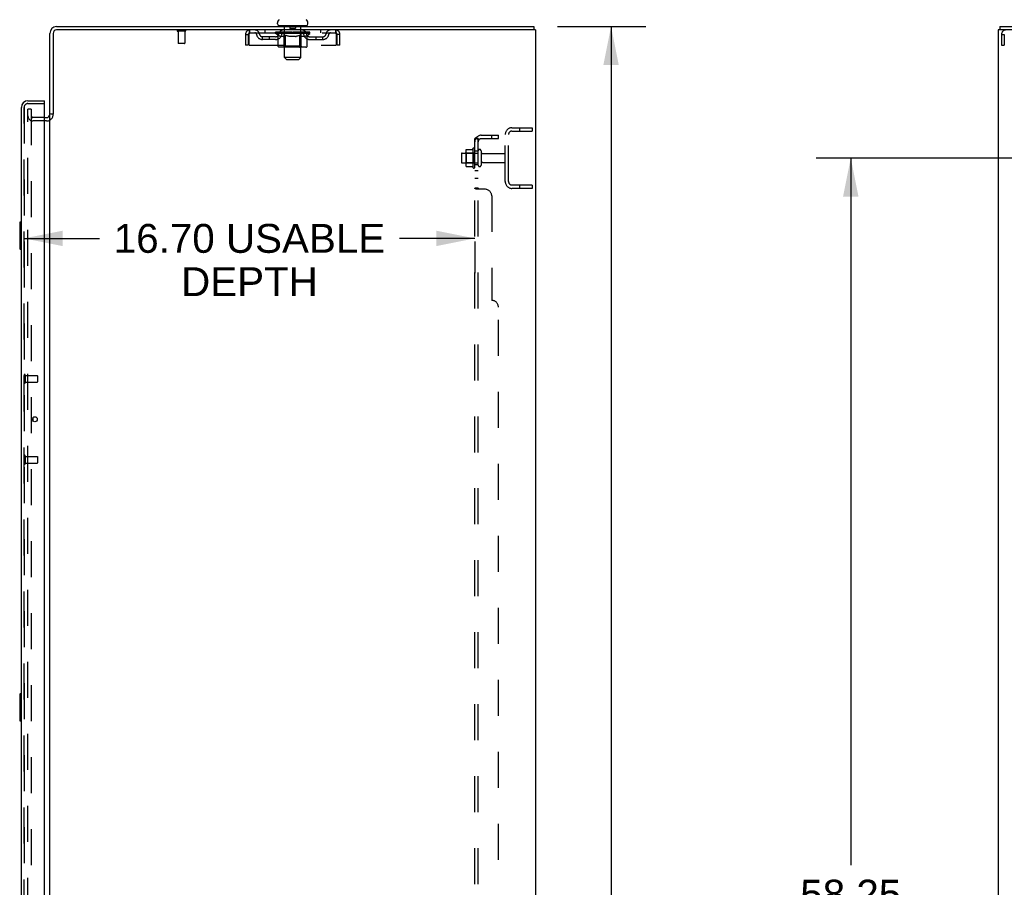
# Model space of a CAD drawing. Header units: inches. Extents: x 0 to 243, y 0 to 157.
# Tile 81 of 84: x 126 to 162, y 85 to 117. Entities that reach past the tile are written whole.
import ezdxf

# ---------------------------------------------------------------- set-up
doc = ezdxf.new("R2010")
doc.units = ezdxf.units.IN
doc.header["$LTSCALE"] = 13.348617
doc.header["$MEASUREMENT"] = 0
doc.linetypes.add('HIDDEN', pattern=[0.2, 0.1, -0.1])
doc.layers.get('0').update_dxf_attribs({"linetype": 'CONTINUOUS'})
for name, color, linetype in [('DEFAULT_2', 8, 'HIDDEN'), ('DIMENSIONS', 7, 'CONTINUOUS'), ('MAIN_OR_RIGHT_DOOR_ASSEMBLY', 7, 'CONTINUOUS'), ('SECONDARY_OR_LEFT_DOOR_ASSEMBLY', 7, 'CONTINUOUS'), ('SUBPANEL', 7, 'CONTINUOUS')]:
    doc.layers.add(name, color=color, linetype=linetype)
doc.styles.get("Standard").update_dxf_attribs({"font": 'arial.ttf'})
doc.dimstyles.new('DIMSTYLE_1', dxfattribs={"dimtxt": 1.070745, "dimasz": 1.42766, "dimexe": 0.09, "dimexo": 0.07, "dimgap": 0.0375, "dimtad": 0, "dimtih": 1, "dimtoh": 1, "dimzin": 4, "dimdsep": 46, "dimtxsty": 'Standard', "dimblk": '_FILLED', "dimblk1": '_FILLED', "dimblk2": '_FILLED', "dimcen": 0.09, "dimadec": 3, "dimazin": 1, "dimtfac": 1, "dimtdec": 3, "dimtofl": 0, "dimtmove": 0, "dimatfit": 3, "dimldrblk": '_FILLED', "dimfxl": 0, "dimtolj": 1, "dimtzin": 4, "dimarcsym": 0})

# ---------------------------------------------------------------- blocks, each defined once
blk = doc.blocks.new('_FILLED')
at = {"color": 0, "linetype": 'ByBlock'}
blk.add_solid([(0, 0), (-1, 0.2), (-1, -0.2)], dxfattribs=at)
blk = doc.blocks.new('*D4')
at = {"layer": 'DIMENSIONS', "color": 2, "linetype": 'Continuous'}
for p, q in [((145.794, 116.579), (149.065, 116.579)), ((147.78, 116.579), (147.78, 81.65)), ((147.78, 44.579), (147.78, 79.508)), ((145.794, 44.579), (149.065, 44.579))]:
    blk.add_line(p, q, dxfattribs=at)
at = {"layer": 'DIMENSIONS', "color": 2, "linetype": 'Continuous', "xscale": 1.4276595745, "yscale": 1.4276595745, "zscale": 1.4276595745}
for p, rotation in [((147.78, 116.579), 90), ((147.78, 44.579), 270)]:
    blk.add_blockref('_FILLED', p, dxfattribs=dict(at, rotation=rotation))
at = {"layer": 'DIMENSIONS', "color": 2, "linetype": 'Continuous', "insert": (147.78, 81.114), "char_height": 1.0707, "width": 3.74164, "attachment_point": 2, "line_spacing_factor": 0.9}
blk.add_mtext('72.00', dxfattribs=at)
blk = doc.blocks.new('*D10')
at = {"layer": 'DIMENSIONS', "color": 2, "linetype": 'Continuous'}
for p, q in [((164.625, 111.704), (155.378, 111.704)), ((156.663, 111.704), (156.663, 85.476)), ((156.663, 53.454), (156.663, 83.334)), ((164.625, 53.454), (155.378, 53.454))]:
    blk.add_line(p, q, dxfattribs=at)
at = {"layer": 'DIMENSIONS', "color": 2, "linetype": 'Continuous', "xscale": 1.4276595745, "yscale": 1.4276595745, "zscale": 1.4276595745}
for p, rotation in [((156.663, 111.704), 90), ((156.663, 53.454), 270)]:
    blk.add_blockref('_FILLED', p, dxfattribs=dict(at, rotation=rotation))
at = {"layer": 'DIMENSIONS', "color": 2, "linetype": 'Continuous', "insert": (156.663, 84.94), "char_height": 1.0707, "width": 3.74164, "attachment_point": 2, "line_spacing_factor": 0.9}
blk.add_mtext('58.25', dxfattribs=at)
blk = doc.blocks.new('*D12')
at = {"layer": 'DIMENSIONS', "color": 2, "linetype": 'Continuous'}
for p, q in [((126.028, 108.725), (128.821, 108.725)), ((126.028, 108.608), (126.028, 107.44)), ((142.732, 108.725), (139.939, 108.725)), ((142.732, 108.608), (142.732, 107.44))]:
    blk.add_line(p, q, dxfattribs=at)
at = {"layer": 'DIMENSIONS', "color": 2, "linetype": 'Continuous', "xscale": 1.4276595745, "yscale": 1.4276595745, "zscale": 1.4276595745, "rotation": 180}
blk.add_blockref('_FILLED', (126.028, 108.725), dxfattribs=at)
at = {"layer": 'DIMENSIONS', "color": 2, "linetype": 'Continuous', "xscale": 1.4276595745, "yscale": 1.4276595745, "zscale": 1.4276595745}
blk.add_blockref('_FILLED', (142.732, 108.725), dxfattribs=at)
at = {"layer": 'DIMENSIONS', "color": 2, "linetype": 'Continuous', "insert": (134.38, 109.26), "char_height": 1.07074, "width": 10.04669, "attachment_point": 2, "line_spacing_factor": 0.9}
blk.add_mtext('16.70 USABLE\\PDEPTH', dxfattribs=at)

msp = doc.modelspace()

# ---------------------------------------------------------------- linework, layer by layer
at = {"color": 7, "linetype": 'Continuous'}
for p, q in [((127.232, 116.579), (144.92, 116.579)), ((144.982, 116.454), (127.232, 116.454)), ((135.42, 116.678), (135.42, 116.718)), ((135.482, 116.609), (135.482, 116.579)), ((136.482, 116.609), (135.482, 116.609)), ((136.482, 116.609), (136.482, 116.579)), ((136.545, 116.678), (136.545, 116.718)), ((144.92, 116.579), (144.92, 116.454)), ((144.982, 116.454), (144.982, 44.704)), ((162.124, 116.454), (162.124, 44.704)), ((179.039, 116.454), (162.124, 116.454)), ((162.187, 116.579), (162.187, 116.454)), ((162.187, 116.579), (239.812, 116.579)), ((126.982, 113.329), (126.982, 116.329)), ((127.107, 116.329), (127.107, 113.336)), ((126.778, 113.204), (126.857, 113.204)), ((127.101, 113.329), (126.982, 113.329)), ((126.982, 51.86), (126.982, 113.298))]:
    msp.add_line(p, q, dxfattribs=at)
for centre, radius, start, end in [((135.563, 116.717), 0.144, 124.6624, 180), ((136.401, 116.717), 0.144, 360, 55.3376), ((127.232, 116.329), 0.25, 90, 180), ((127.232, 116.329), 0.125, 90, 180), ((135.489, 116.678), 0.069, 180, 265), ((136.476, 116.678), 0.069, 275, 360), ((126.857, 113.329), 0.125, 270, 360)]:
    msp.add_arc(centre, radius, start, end, dxfattribs=at)
at = {"layer": 'DEFAULT_2', "color": 8, "linetype": 'HIDDEN'}
for p, q in [((131.999, 116.411), (131.715, 116.411)), ((131.733, 116.411), (131.733, 115.964)), ((131.981, 116.411), (131.981, 115.964)), ((134.399, 116.35), (134.399, 116.454)), ((134.951, 116.454), (134.951, 116.35)), ((135.545, 116.35), (135.545, 116.454)), ((135.662, 116.609), (135.662, 116.579)), ((135.682, 115.428), (135.682, 116.579)), ((135.877, 116.599), (135.877, 116.519)), ((136.077, 116.509), (135.887, 116.509)), ((136.087, 116.599), (136.087, 116.519)), ((136.282, 115.428), (136.282, 116.579)), ((136.302, 116.609), (136.302, 116.579)), ((136.42, 116.35), (136.42, 116.454)), ((137.013, 116.454), (137.013, 116.35)), ((137.565, 116.454), (137.565, 116.35)), ((134.232, 116.287), (134.232, 115.892)), ((134.232, 116.287), (134.336, 116.287)), ((134.336, 116.287), (134.336, 115.892)), ((134.366, 115.892), (134.366, 116.287)), ((134.399, 116.35), (137.565, 116.35)), ((134.867, 116.099), (134.867, 116.203)), ((135.35, 116.203), (134.867, 116.203)), ((135.35, 116.099), (134.867, 116.099)), ((135.117, 116.099), (135.117, 116.203)), ((135.349, 116.324), (135.349, 116.364)), ((135.349, 116.364), (135.655, 116.364)), ((135.446, 116.257), (135.349, 116.324)), ((136.615, 116.324), (135.349, 116.324)), ((135.35, 116.364), (135.35, 116.369)), ((135.47, 116.368), (135.35, 116.369)), ((135.358, 116.364), (135.358, 116.371)), ((135.367, 116.361), (135.367, 116.364)), ((135.367, 116.361), (136.597, 116.361)), ((135.376, 116.361), (135.376, 116.364)), ((135.377, 116.361), (135.377, 116.364)), ((135.387, 116.364), (135.387, 116.371)), ((135.403, 116.361), (135.403, 116.364)), ((135.405, 116.361), (135.405, 116.364)), ((135.434, 116.364), (135.434, 116.371)), ((135.446, 115.85), (135.446, 116.257)), ((135.446, 116.257), (135.461, 116.247)), ((135.448, 116.361), (135.448, 116.364)), ((135.451, 116.361), (135.451, 116.364)), ((135.475, 116.238), (135.46, 116.247)), ((135.47, 116.364), (135.47, 116.368)), ((135.49, 116.23), (135.475, 116.238)), ((135.504, 116.223), (135.49, 116.23)), ((135.497, 116.364), (135.497, 116.371)), ((135.498, 116.361), (135.498, 116.364)), ((135.499, 116.361), (135.499, 116.364)), ((135.502, 116.361), (135.502, 116.364)), ((135.519, 116.217), (135.504, 116.223)), ((135.509, 116.361), (135.509, 116.364)), ((135.509, 116.361), (135.509, 116.364)), ((135.513, 116.361), (135.513, 116.364)), ((135.516, 116.361), (135.516, 116.365)), ((135.533, 116.213), (135.518, 116.217)), ((135.52, 116.361), (135.52, 116.364)), ((135.627, 116.213), (135.533, 116.213)), ((135.535, 116.361), (135.535, 116.364)), ((135.553, 116.361), (135.553, 116.367)), ((135.553, 116.361), (135.553, 116.364)), ((135.574, 116.361), (135.574, 116.364)), ((135.574, 116.361), (135.574, 116.364)), ((135.575, 116.364), (135.575, 116.371)), ((135.585, 116.361), (135.585, 116.364)), ((135.589, 116.361), (135.589, 116.364)), ((135.598, 116.361), (135.598, 116.364)), ((135.609, 116.361), (135.609, 116.368)), ((135.625, 116.361), (135.625, 116.364)), ((135.627, 116.213), (135.641, 116.217)), ((135.628, 116.361), (135.628, 116.364)), ((135.655, 116.223), (135.641, 116.217)), ((135.655, 116.361), (135.655, 116.364)), ((135.669, 116.23), (135.655, 116.223)), ((135.722, 116.364), (135.66, 116.364)), ((135.665, 116.364), (135.665, 116.371)), ((135.669, 115.853), (135.669, 116.321)), ((135.684, 116.237), (135.669, 116.23)), ((135.672, 116.361), (135.672, 116.364)), ((135.677, 116.361), (135.677, 116.364)), ((135.683, 116.361), (135.683, 116.37)), ((135.698, 116.246), (135.684, 116.237)), ((135.687, 116.361), (135.687, 116.364)), ((135.698, 116.361), (135.698, 116.364)), ((135.713, 116.256), (135.698, 116.246)), ((135.713, 115.85), (135.713, 116.256)), ((135.713, 116.256), (135.742, 116.246)), ((135.722, 116.361), (135.722, 116.364)), ((135.797, 116.364), (135.738, 116.364)), ((135.771, 116.238), (135.742, 116.246)), ((135.758, 116.361), (135.758, 116.364)), ((135.765, 116.364), (135.765, 116.371)), ((135.769, 116.361), (135.769, 116.364)), ((135.8, 116.23), (135.771, 116.238)), ((135.772, 116.361), (135.772, 116.37)), ((135.774, 116.361), (135.774, 116.364)), ((135.782, 116.361), (135.782, 116.365)), ((135.797, 116.361), (135.797, 116.364)), ((135.827, 116.223), (135.799, 116.23)), ((135.878, 116.364), (135.823, 116.364)), ((135.855, 116.217), (135.827, 116.223)), ((135.836, 116.361), (135.836, 116.364)), ((135.883, 116.213), (135.855, 116.217)), ((135.868, 116.364), (135.982, 116.371)), ((135.872, 116.364), (135.872, 116.371)), ((135.873, 116.371), (135.872, 116.371)), ((135.873, 116.364), (135.873, 116.371)), ((135.873, 116.361), (135.873, 116.364)), ((135.877, 116.361), (135.877, 116.365)), ((135.878, 116.361), (135.878, 116.364)), ((135.878, 116.361), (135.878, 116.364)), ((136.081, 116.213), (135.883, 116.213)), ((135.961, 116.364), (135.913, 116.364)), ((135.919, 116.361), (135.919, 116.364)), ((135.961, 116.361), (135.961, 116.364)), ((135.98, 116.365), (135.979, 116.364)), ((135.979, 116.361), (135.979, 116.364)), ((135.98, 116.361), (135.98, 116.365)), ((135.982, 116.364), (135.982, 116.371)), ((135.982, 116.371), (136.096, 116.364)), ((135.985, 116.361), (135.985, 116.365)), ((135.985, 116.365), (135.985, 116.364)), ((135.985, 116.361), (135.985, 116.364)), ((136.003, 116.361), (136.003, 116.364)), ((136.003, 116.364), (136.051, 116.364)), ((136.046, 116.361), (136.046, 116.364)), ((136.081, 116.213), (136.109, 116.217)), ((136.086, 116.361), (136.086, 116.364)), ((136.087, 116.361), (136.087, 116.364)), ((136.087, 116.364), (136.141, 116.364)), ((136.088, 116.361), (136.088, 116.365)), ((136.091, 116.364), (136.091, 116.371)), ((136.091, 116.371), (136.092, 116.371)), ((136.092, 116.364), (136.092, 116.371)), ((136.092, 116.361), (136.092, 116.364)), ((136.136, 116.223), (136.108, 116.217)), ((136.128, 116.361), (136.128, 116.364)), ((136.164, 116.23), (136.136, 116.223)), ((136.192, 116.237), (136.163, 116.229)), ((136.167, 116.361), (136.167, 116.364)), ((136.167, 116.364), (136.226, 116.364)), ((136.182, 116.361), (136.182, 116.365)), ((136.19, 116.361), (136.19, 116.364)), ((136.22, 116.246), (136.191, 116.237)), ((136.193, 116.361), (136.193, 116.37)), ((136.195, 116.361), (136.195, 116.364)), ((136.199, 116.364), (136.199, 116.371)), ((136.206, 116.361), (136.206, 116.364)), ((136.248, 116.255), (136.22, 116.246)), ((136.242, 116.361), (136.242, 116.364)), ((136.242, 116.364), (136.304, 116.364)), ((136.248, 115.85), (136.248, 116.255)), ((136.248, 116.255), (136.263, 116.246)), ((136.276, 116.237), (136.262, 116.246)), ((136.266, 116.361), (136.266, 116.364)), ((136.29, 116.23), (136.276, 116.237)), ((136.277, 116.361), (136.277, 116.364)), ((136.281, 116.361), (136.281, 116.37)), ((136.287, 116.361), (136.287, 116.364)), ((136.304, 116.223), (136.29, 116.23)), ((136.292, 116.361), (136.292, 116.364)), ((136.295, 115.853), (136.295, 116.321)), ((136.299, 116.364), (136.299, 116.371)), ((136.317, 116.217), (136.304, 116.223)), ((136.309, 116.361), (136.309, 116.364)), ((136.309, 116.364), (136.51, 116.364)), ((136.331, 116.213), (136.317, 116.218)), ((136.434, 116.213), (136.331, 116.213)), ((136.336, 116.361), (136.336, 116.364)), ((136.339, 116.361), (136.339, 116.364)), ((136.355, 116.361), (136.355, 116.368)), ((136.366, 116.361), (136.366, 116.364)), ((136.375, 116.361), (136.375, 116.364)), ((136.379, 116.361), (136.379, 116.364)), ((136.389, 116.364), (136.389, 116.371)), ((136.391, 116.361), (136.391, 116.364)), ((136.391, 116.361), (136.391, 116.364)), ((136.411, 116.361), (136.411, 116.367)), ((136.411, 116.361), (136.411, 116.364)), ((136.43, 116.361), (136.43, 116.364)), ((136.434, 116.213), (136.448, 116.217)), ((136.444, 116.361), (136.444, 116.364)), ((136.448, 116.361), (136.448, 116.365)), ((136.461, 116.223), (136.448, 116.217)), ((136.451, 116.361), (136.451, 116.364)), ((136.455, 116.361), (136.455, 116.364)), ((136.455, 116.361), (136.455, 116.364)), ((136.475, 116.23), (136.461, 116.223)), ((136.462, 116.361), (136.462, 116.364)), ((136.465, 116.361), (136.465, 116.364)), ((136.466, 116.361), (136.466, 116.364)), ((136.467, 116.364), (136.467, 116.371)), ((136.488, 116.237), (136.475, 116.229)), ((136.502, 116.246), (136.488, 116.237)), ((136.516, 116.255), (136.502, 116.245)), ((136.513, 116.361), (136.513, 116.364)), ((136.516, 116.361), (136.516, 116.364)), ((136.516, 116.255), (136.615, 116.324)), ((136.516, 115.85), (136.516, 116.255)), ((136.53, 116.364), (136.53, 116.371)), ((136.559, 116.361), (136.559, 116.364)), ((136.561, 116.361), (136.561, 116.364)), ((136.577, 116.364), (136.577, 116.371)), ((136.587, 116.361), (136.587, 116.364)), ((136.588, 116.361), (136.588, 116.364)), ((136.597, 116.361), (136.597, 116.364)), ((136.606, 116.364), (136.606, 116.371)), ((136.614, 116.203), (137.097, 116.203)), ((136.614, 116.099), (137.097, 116.099)), ((136.615, 116.324), (136.615, 116.371)), ((136.847, 116.099), (136.847, 116.203)), ((137.097, 116.099), (137.097, 116.203)), ((137.598, 116.287), (137.598, 115.892)), ((137.628, 115.892), (137.628, 116.287)), ((137.732, 116.287), (137.628, 116.287)), ((137.732, 115.892), (137.732, 116.287)), ((162.249, 116.287), (162.249, 115.892)), ((162.249, 116.287), (162.353, 116.287)), ((162.353, 116.287), (162.353, 115.892)), ((131.971, 115.954), (131.743, 115.954)), ((134.336, 115.892), (134.232, 115.892)), ((134.366, 115.892), (137.598, 115.892)), ((136.473, 115.813), (135.488, 115.813)), ((135.669, 115.853), (135.629, 115.813)), ((136.295, 115.853), (135.669, 115.853)), ((136.227, 115.813), (136.23, 115.813)), ((136.235, 115.815), (136.237, 115.817)), ((136.237, 115.817), (136.239, 115.82)), ((136.295, 115.853), (136.335, 115.813)), ((137.732, 115.892), (137.628, 115.892)), ((162.249, 115.892), (162.353, 115.892)), ((135.751, 115.359), (135.682, 115.428)), ((136.282, 115.428), (135.682, 115.428)), ((135.751, 115.359), (136.213, 115.359)), ((136.213, 115.359), (136.282, 115.428)), ((126.17, 51.642), (126.17, 113.517)), ((126.295, 113.517), (126.17, 113.517)), ((126.295, 113.517), (126.295, 51.642)), ((126.778, 113.204), (126.357, 113.204)), ((126.857, 113.079), (126.357, 113.079)), ((144.107, 112.829), (144.857, 112.829)), ((144.381, 112.829), (144.381, 112.704)), ((144.857, 112.829), (144.857, 112.704)), ((143.857, 110.829), (143.857, 112.579)), ((143.982, 110.829), (143.982, 112.579)), ((144.107, 112.704), (144.857, 112.704)), ((142.417, 112.023), (142.635, 112.023)), ((142.662, 112.06), (142.662, 111.348)), ((142.732, 111.37), (142.732, 112.038)), ((142.232, 111.857), (142.232, 111.551)), ((142.262, 111.887), (142.857, 111.887)), ((142.396, 111.96), (142.396, 111.448)), ((142.416, 111.888), (142.396, 111.908)), ((142.416, 111.888), (142.416, 111.521)), ((142.712, 111.888), (142.416, 111.888)), ((142.712, 111.888), (142.732, 111.908)), ((142.712, 111.888), (142.712, 111.521)), ((142.857, 111.44), (142.857, 111.969)), ((142.963, 111.969), (142.963, 111.44)), ((143.026, 111.87), (143.827, 111.87)), ((142.262, 111.521), (142.857, 111.521)), ((142.416, 111.521), (142.396, 111.501)), ((142.712, 111.521), (142.416, 111.521)), ((142.417, 111.385), (142.635, 111.385)), ((142.712, 111.521), (142.732, 111.501)), ((143.026, 111.538), (143.827, 111.538)), ((144.857, 110.704), (144.107, 110.704)), ((144.857, 110.579), (144.107, 110.579)), ((144.381, 110.704), (144.381, 110.579)), ((144.857, 110.704), (144.857, 110.579))]:
    msp.add_line(p, q, dxfattribs=at)
for points in [[(134.366, 116.287), (134.368, 116.306), (134.371, 116.324), (134.373, 116.342), (134.375, 116.36), (134.378, 116.376), (134.38, 116.391), (134.383, 116.405), (134.385, 116.418), (134.387, 116.429), (134.39, 116.438), (134.392, 116.445), (134.394, 116.45), (134.397, 116.453), (134.399, 116.454)], [(137.565, 116.454), (137.567, 116.453), (137.57, 116.45), (137.572, 116.445), (137.574, 116.438), (137.577, 116.429), (137.579, 116.418), (137.582, 116.405), (137.584, 116.391), (137.586, 116.376), (137.589, 116.36), (137.591, 116.342), (137.593, 116.324), (137.596, 116.306), (137.598, 116.287)], [(134.366, 116.287), (134.368, 116.294), (134.371, 116.301), (134.373, 116.308), (134.375, 116.314), (134.378, 116.321), (134.38, 116.326), (134.383, 116.332), (134.385, 116.336), (134.387, 116.34), (134.39, 116.344), (134.392, 116.347), (134.394, 116.349), (134.397, 116.35), (134.399, 116.35)], [(137.565, 116.35), (137.567, 116.35), (137.57, 116.349), (137.572, 116.347), (137.574, 116.344), (137.577, 116.34), (137.579, 116.336), (137.582, 116.332), (137.584, 116.326), (137.586, 116.321), (137.589, 116.314), (137.591, 116.308), (137.593, 116.301), (137.596, 116.294), (137.598, 116.287)], [(135.488, 115.813), (135.483, 115.813), (135.478, 115.814), (135.473, 115.815), (135.468, 115.817), (135.464, 115.82), (135.459, 115.823), (135.456, 115.826), (135.452, 115.83), (135.449, 115.835), (135.447, 115.839), (135.446, 115.845), (135.446, 115.85)], [(135.735, 115.813), (135.732, 115.813), (135.73, 115.814), (135.727, 115.815), (135.725, 115.817), (135.722, 115.82), (135.72, 115.823), (135.718, 115.826), (135.716, 115.83), (135.715, 115.835), (135.714, 115.839), (135.713, 115.845), (135.713, 115.85)], [(136.23, 115.813), (136.232, 115.814), (136.235, 115.815)], [(136.239, 115.82), (136.242, 115.823), (136.243, 115.826), (136.245, 115.83), (136.247, 115.835)], [(136.242, 115.823), (136.243, 115.826), (136.245, 115.83)], [(136.247, 115.835), (136.248, 115.839), (136.248, 115.845), (136.248, 115.85)], [(136.248, 115.839), (136.248, 115.845), (136.248, 115.85)], [(136.473, 115.813), (136.478, 115.813), (136.483, 115.814), (136.488, 115.815), (136.493, 115.817), (136.498, 115.82), (136.502, 115.823), (136.506, 115.826), (136.509, 115.83), (136.512, 115.835), (136.514, 115.839), (136.516, 115.845), (136.516, 115.85)], [(142.408, 112.017), (142.409, 112.019), (142.41, 112.02), (142.411, 112.021), (142.413, 112.022), (142.414, 112.023), (142.416, 112.023), (142.417, 112.023)], [(142.644, 112.028), (142.644, 112.028), (142.644, 112.028), (142.644, 112.028), (142.644, 112.027), (142.644, 112.027), (142.643, 112.027), (142.643, 112.026), (142.643, 112.026), (142.642, 112.026), (142.642, 112.025), (142.642, 112.025), (142.641, 112.025), (142.64, 112.024), (142.64, 112.024), (142.639, 112.024), (142.638, 112.023), (142.637, 112.023), (142.636, 112.023)], [(142.408, 111.391), (142.409, 111.39), (142.41, 111.388), (142.411, 111.387), (142.413, 111.386), (142.414, 111.386), (142.416, 111.385), (142.417, 111.385)], [(142.636, 111.385), (142.637, 111.385), (142.638, 111.385), (142.639, 111.385), (142.64, 111.384), (142.64, 111.384), (142.641, 111.384), (142.642, 111.383), (142.642, 111.383), (142.642, 111.383), (142.643, 111.382), (142.643, 111.382), (142.643, 111.382), (142.644, 111.381), (142.644, 111.381), (142.644, 111.381), (142.644, 111.38), (142.644, 111.38), (142.644, 111.38)]]:
    msp.add_lwpolyline(points, dxfattribs=at)
for centre, radius, start, end in [((131.715, 116.433), 0.0215, 90, 270), ((131.999, 116.433), 0.0215, 270, 90), ((134.399, 116.287), 0.167, 90, 180), ((134.578, 116.287), 0.167, 8.0716, 90), ((135.64, 116.287), 0.167, 90, 171.9284), ((135.489, 116.678), 0.069, 265, 270), ((135.652, 116.579), 0.03, 0, 90), ((135.867, 116.599), 0.01, 0, 90), ((135.887, 116.519), 0.01, 180, 270), ((136.077, 116.519), 0.01, 270, 360), ((136.097, 116.599), 0.01, 90, 180), ((136.312, 116.579), 0.03, 90, 180), ((136.325, 116.287), 0.167, 8.0716, 90), ((136.476, 116.678), 0.069, 270, 275), ((137.386, 116.287), 0.167, 90, 171.9284), ((137.565, 116.287), 0.167, 0, 90), ((162.416, 116.287), 0.167, 90, 180), ((134.399, 116.287), 0.063, 90, 180), ((134.579, 116.288), 0.0625, 7.9863, 90), ((134.867, 116.328), 0.229, 187.9863, 270), ((134.867, 116.328), 0.125, 188.0716, 270), ((135.35, 116.328), 0.125, 270, 351.9284), ((135.35, 116.328), 0.229, 270, 352.0137), ((135.639, 116.288), 0.0625, 90, 172.0137), ((135.629, 116.321), 0.0398, 0, 90), ((136.335, 116.321), 0.0398, 90, 180), ((136.325, 116.288), 0.0625, 7.9863, 90), ((136.614, 116.328), 0.229, 187.9863, 270), ((136.614, 116.328), 0.125, 188.0716, 270), ((137.097, 116.328), 0.125, 270, 351.9284), ((137.097, 116.328), 0.229, 270, 352.0137), ((137.385, 116.288), 0.0625, 90, 172.0137), ((137.565, 116.287), 0.063, 0, 90), ((131.743, 115.964), 0.01, 180, 270), ((131.971, 115.964), 0.01, 270, 360), ((126.357, 113.267), 0.188, 180, 270), ((126.357, 113.267), 0.0625, 180, 270), ((126.857, 113.329), 0.25, 270, 360), ((144.107, 112.579), 0.25, 90, 180), ((144.107, 112.579), 0.125, 90, 180), ((143.262, 111.704), 0.698, 149.3369, 152.3186), ((142.694, 112.038), 0.0384, 0, 145.5503), ((142.91, 111.969), 0.053, 0, 180), ((142.262, 111.857), 0.03, 90, 180), ((142.537, 111.96), 0.141, 156.05, 180), ((143.026, 111.933), 0.0625, 180, 270), ((143.827, 111.84), 0.03, 0, 90), ((142.262, 111.551), 0.03, 180, 270), ((142.537, 111.448), 0.141, 180, 203.95), ((143.262, 111.704), 0.698, 207.6814, 210.6631), ((142.694, 111.37), 0.0384, 214.4497, 360), ((142.91, 111.44), 0.053, 180, 360), ((143.026, 111.476), 0.0625, 90, 180), ((143.827, 111.568), 0.03, 270, 360), ((144.107, 110.829), 0.25, 180, 270), ((144.107, 110.829), 0.125, 180, 270)]:
    msp.add_arc(centre, radius, start, end, dxfattribs=at)
for centre, major_axis, ratio, start_param, end_param in [((135.982, 116.371), (0.633, 0.007), 0.05963, 9.249616, 9.431313), ((135.982, 116.371), (0.633, 0), 0.060556, -3.083241, -2.96706), ((135.305, 116.359), (0.198, 0.002), 0.05963, 0.25549, 1.295341), ((135.982, 116.371), (0.633, 0.013), 0.05688, 2.791345, 2.965878), ((135.373, 116.359), (0.198, -0.002), 0.05963, 0.605815, 1.645666), ((135.982, 116.371), (0.633, -0.007), 0.05963, -2.96643, -2.791898), ((135.305, 116.352), (0.198, 0.004), 0.05688, 1.20151, 1.294789), ((135.373, 116.352), (0.198, 0), 0.060556, 1.551758, 1.645036), ((135.374, 116.355), (0.164, 0.002), 0.05963, 1.065228, 1.614276), ((135.329, 116.352), (0.198, 0.002), 0.05963, 1.170259, 1.376596), ((135.355, 116.355), (0.164, 0.003), 0.05688, 0.890143, 1.43919), ((135.413, 116.355), (0.164, 0), 0.060556, 1.240391, 1.789438), ((135.301, 116.359), (0.198, 0.004), 0.05688, 0.080405, 1.120256), ((135.982, 116.371), (0.633, 0.019), 0.052395, 2.616403, 2.790936), ((135.436, 116.359), (0.198, -0.004), 0.05688, 0.7809, 1.820751), ((135.982, 116.371), (0.633, -0.013), 0.05688, -2.791345, -2.616812), ((135.301, 116.352), (0.198, 0.006), 0.052395, 1.026568, 1.119847), ((135.436, 116.352), (0.198, -0.002), 0.05963, 1.72692, 1.820198), ((135.354, 116.355), (0.164, 0.005), 0.052395, 0.715201, 1.264248), ((135.468, 116.355), (0.164, -0.002), 0.05963, 1.415553, 1.9646), ((135.982, 116.371), (0.633, 0.025), 0.046319, 2.441654, 2.616187), ((135.515, 116.359), (0.198, -0.006), 0.052395, 0.955842, 1.995693), ((135.318, 116.359), (0.198, 0.006), 0.052395, -0.094537, 0.945314), ((135.982, 116.371), (0.633, -0.019), 0.052395, -2.616403, -2.44187), ((135.318, 116.352), (0.198, 0.008), 0.046319, 0.851819, 0.945098), ((135.515, 116.352), (0.198, -0.004), 0.05688, 1.902006, 1.995284), ((135.372, 116.355), (0.164, 0.006), 0.046319, 0.540452, 1.089499), ((135.539, 116.355), (0.164, -0.003), 0.05688, 1.590638, 2.139686), ((135.329, 116.359), (0.198, 0), 0.060556, 0.430652, 0.777569), ((135.982, 116.371), (0.633, 0.029), 0.038841, 2.267123, 2.441656), ((135.608, 116.359), (0.198, -0.008), 0.046319, 1.130591, 2.170442), ((135.355, 116.359), (0.198, 0.008), 0.046319, -0.269286, 0.770565), ((135.982, 116.371), (0.633, -0.025), 0.046319, -2.441654, -2.267121), ((135.355, 116.352), (0.198, 0.009), 0.038841, 0.677289, 0.770567), ((135.608, 116.352), (0.198, -0.006), 0.052395, 2.076947, 2.170226), ((135.409, 116.355), (0.164, 0.008), 0.038841, 0.365921, 0.914969), ((135.624, 116.355), (0.164, -0.005), 0.052395, 1.76558, 2.314627), ((135.982, 116.371), (0.633, 0.033), 0.030195, 2.09281, 2.267343), ((135.713, 116.359), (0.198, -0.009), 0.038841, 1.305122, 2.344973), ((135.411, 116.359), (0.198, 0.009), 0.038841, -0.443817, 0.596034), ((135.982, 116.371), (0.633, -0.029), 0.038841, -2.267123, -2.092591), ((135.411, 116.352), (0.198, 0.01), 0.030195, 0.502975, 0.596254), ((135.713, 116.352), (0.198, -0.008), 0.046319, 2.251696, 2.344975), ((135.464, 116.355), (0.164, 0.009), 0.030195, 0.191608, 0.740655), ((135.719, 116.355), (0.164, -0.006), 0.046319, 1.940329, 2.489376), ((135.485, 116.359), (0.198, 0.01), 0.030195, -0.61813, 0.421721), ((135.982, 116.371), (0.633, 0.036), 0.020645, 1.918687, 2.09322), ((135.826, 116.359), (0.198, -0.01), 0.030195, 1.479435, 2.519286), ((135.982, 116.371), (0.633, -0.033), 0.030195, -2.09281, -1.918277), ((135.485, 116.352), (0.198, 0.011), 0.020645, 0.328852, 0.422131), ((135.826, 116.352), (0.198, -0.009), 0.038841, 2.426227, 2.519505), ((135.534, 116.355), (0.164, 0.009), 0.020645, 0.017485, 0.566532), ((135.823, 116.355), (0.164, -0.008), 0.038841, 2.11486, 2.663907), ((135.573, 116.359), (0.198, 0.011), 0.020645, -0.792253, 0.247598), ((135.982, 116.371), (0.633, 0.038), 0.010478, 1.744704, 1.919237), ((135.944, 116.359), (0.198, -0.011), 0.020645, 1.653558, 2.693409), ((135.982, 116.371), (0.633, -0.036), 0.020645, -1.918687, -1.744154), ((135.573, 116.352), (0.198, 0.012), 0.010478, 0.154869, 0.248148), ((135.944, 116.352), (0.198, -0.01), 0.030195, 2.60054, 2.693819), ((135.617, 116.355), (0.164, 0.01), 0.010478, 6.126688, 6.675735), ((135.931, 116.355), (0.164, -0.009), 0.030195, 2.289173, 2.83822), ((135.674, 116.359), (0.198, 0.012), 0.010478, -0.966236, -0.000846), ((136.063, 116.359), (0.198, -0.012), 0.010478, 1.827541, 2.867392), ((135.982, 116.371), (0.633, -0.038), 0.010478, -1.744704, -1.570171), ((136.063, 116.352), (0.198, -0.011), 0.020645, 2.774664, 2.867942), ((136.041, 116.355), (0.164, -0.009), 0.020645, 2.463296, 3.012344), ((135.901, 116.359), (0.198, 0.012), 0.010478, 0.274201, 1.314052), ((135.815, 116.355), (0.164, 0.01), 0.010478, -0.000483, 0.504314), ((135.785, 116.352), (0.198, 0.012), 0.010478, 0.099668, 0.192946), ((135.982, 116.371), (0.633, 0.038), 0.010478, -1.571421, -1.396888), ((136.179, 116.352), (0.198, -0.012), 0.010478, 2.948646, 3.041925), ((136.149, 116.355), (0.164, -0.01), 0.010478, 2.637279, 3.142076), ((136.02, 116.359), (0.198, 0.011), 0.020645, 0.448184, 1.488034), ((135.923, 116.355), (0.164, 0.009), 0.020645, 0.129249, 0.678296), ((135.901, 116.352), (0.198, 0.011), 0.020645, 0.273651, 0.366929), ((136.29, 116.359), (0.198, -0.012), 0.010478, -3.140747, -2.175357), ((135.982, 116.371), (0.633, 0.036), 0.020645, -1.397439, -1.222906), ((135.982, 116.371), (0.633, -0.038), 0.010478, 1.222355, 1.396888), ((136.138, 116.359), (0.198, 0.01), 0.030195, 0.622307, 1.662158), ((136.033, 116.355), (0.164, 0.009), 0.030195, 0.303372, 0.852419), ((136.347, 116.355), (0.164, -0.01), 0.010478, 2.749043, 3.29809), ((136.391, 116.359), (0.198, -0.011), 0.020645, 2.893995, 3.933846), ((136.02, 116.352), (0.198, 0.01), 0.030195, 0.447774, 0.541052), ((136.391, 116.352), (0.198, -0.012), 0.010478, 2.893445, 2.986723), ((136.251, 116.359), (0.198, 0.009), 0.038841, 0.79662, 1.836471), ((135.982, 116.371), (0.633, 0.033), 0.030195, -1.223315, -1.048783), ((135.982, 116.371), (0.633, -0.036), 0.020645, 1.048373, 1.222906), ((136.141, 116.355), (0.164, 0.008), 0.038841, 0.477686, 1.026733), ((136.43, 116.355), (0.164, -0.009), 0.020645, 2.57506, 3.124108), ((136.479, 116.359), (0.198, -0.01), 0.030195, 2.719872, 3.759723), ((136.356, 116.359), (0.198, 0.008), 0.046319, 0.971151, 2.011002), ((136.138, 116.352), (0.198, 0.009), 0.038841, 0.622087, 0.715366), ((136.479, 116.352), (0.198, -0.011), 0.020645, 2.719462, 2.812741), ((135.982, 116.371), (0.633, 0.029), 0.038841, -1.049002, -0.874469), ((135.982, 116.371), (0.633, -0.033), 0.030195, 0.87425, 1.048783), ((136.245, 116.355), (0.164, 0.006), 0.046319, 0.652216, 1.201263), ((136.449, 116.359), (0.198, 0.006), 0.052395, 1.1459, 2.185751), ((136.501, 116.355), (0.164, -0.009), 0.030195, 2.400937, 2.949985), ((136.553, 116.359), (0.198, -0.009), 0.038841, 2.545558, 3.585409), ((136.34, 116.355), (0.164, 0.005), 0.052395, 0.826965, 1.376012), ((136.251, 116.352), (0.198, 0.008), 0.046319, 0.796618, 0.889896), ((136.553, 116.352), (0.198, -0.01), 0.030195, 2.545339, 2.638617), ((136.528, 116.359), (0.198, 0.004), 0.05688, 1.320842, 2.360692), ((135.982, 116.371), (0.633, 0.025), 0.046319, -0.874471, -0.699939), ((135.982, 116.371), (0.633, -0.029), 0.038841, 0.699936, 0.874469), ((136.609, 116.359), (0.198, -0.008), 0.046319, 2.371028, 3.410879), ((136.555, 116.355), (0.164, -0.008), 0.038841, 2.226624, 2.775671), ((136.591, 116.359), (0.198, 0.002), 0.05963, 1.495927, 2.535778), ((136.425, 116.355), (0.164, 0.003), 0.05688, 1.001907, 1.550954), ((136.646, 116.359), (0.198, -0.006), 0.052395, 2.196279, 3.23613), ((136.592, 116.355), (0.164, -0.006), 0.046319, 2.052093, 2.601141), ((136.356, 116.352), (0.198, 0.006), 0.052395, 0.971367, 1.064645), ((136.635, 116.359), (0.198, 0), 0.060556, 1.671089, 2.71094), ((136.609, 116.352), (0.198, -0.009), 0.038841, 2.371026, 2.464304), ((136.663, 116.359), (0.198, -0.004), 0.05688, 2.021337, 3.061188), ((135.982, 116.371), (0.633, 0.019), 0.052395, -0.699723, -0.52519), ((135.982, 116.371), (0.633, -0.025), 0.046319, 0.525406, 0.699939), ((136.659, 116.359), (0.198, -0.002), 0.05963, 1.846251, 2.886102), ((136.496, 116.355), (0.164, 0.002), 0.05963, 1.176993, 1.72604), ((136.61, 116.355), (0.164, -0.005), 0.052395, 1.877344, 2.426392), ((136.552, 116.355), (0.164, 0), 0.060556, 1.352155, 1.901202), ((136.61, 116.355), (0.164, -0.003), 0.05688, 1.702402, 2.25145), ((136.59, 116.355), (0.164, -0.002), 0.05963, 1.527317, 2.076364), ((136.449, 116.352), (0.198, 0.004), 0.05688, 1.146309, 1.239587), ((136.646, 116.352), (0.198, -0.008), 0.046319, 2.196495, 2.289773), ((135.982, 116.371), (0.633, 0.013), 0.05688, -0.524781, -0.350248), ((135.982, 116.371), (0.633, -0.019), 0.052395, 0.350657, 0.52519), ((136.528, 116.352), (0.198, 0.002), 0.05963, 1.321394, 1.414673), ((136.663, 116.352), (0.198, -0.006), 0.052395, 2.021746, 2.115024), ((135.982, 116.371), (0.633, 0.007), 0.05963, -0.349695, -0.175162), ((135.982, 116.371), (0.633, -0.013), 0.05688, 0.175715, 0.350248), ((136.591, 116.352), (0.198, 0), 0.060556, 1.496556, 1.589835), ((136.659, 116.352), (0.198, -0.004), 0.05688, 1.846804, 1.940083), ((136.635, 116.352), (0.198, -0.002), 0.05963, 1.671719, 1.764997), ((135.982, 116.371), (0.633, 0), 0.060556, -0.174533, 0), ((135.982, 116.371), (0.633, -0.007), 0.05963, 0.000629, 0.175162)]:
    msp.add_ellipse(centre, major_axis=major_axis, ratio=ratio, start_param=start_param, end_param=end_param, dxfattribs=at)
at = {"layer": 'MAIN_OR_RIGHT_DOOR_ASSEMBLY', "color": 3, "linetype": 'Continuous'}
for p, q in [((125.924, 113.583), (125.924, 51.576)), ((126.171, 113.829), (126.778, 113.829)), ((126.778, 51.453), (126.778, 113.705))]:
    msp.add_line(p, q, dxfattribs=at)
at = {"layer": 'MAIN_OR_RIGHT_DOOR_ASSEMBLY', "color": 8, "linetype": 'HIDDEN'}
for p, q in [((126.028, 113.583), (126.028, 51.576)), ((126.171, 113.725), (126.758, 113.725)), ((126.071, 103.658), (126.071, 103.374)), ((126.071, 103.64), (126.518, 103.64)), ((126.528, 103.63), (126.528, 103.402)), ((126.071, 103.392), (126.518, 103.392)), ((126.071, 100.658), (126.071, 100.374)), ((126.071, 100.64), (126.518, 100.64)), ((126.071, 100.392), (126.518, 100.392)), ((126.528, 100.63), (126.528, 100.402))]:
    msp.add_line(p, q, dxfattribs=at)
at = {"layer": 'MAIN_OR_RIGHT_DOOR_ASSEMBLY', "color": 7, "linetype": 'Continuous'}
for p, q in [((126.778, 113.725), (126.758, 113.725)), ((126.778, 113.725), (126.778, 113.829)), ((125.864, 109.314), (125.864, 108.344)), ((125.924, 109.329), (125.879, 109.329)), ((125.911, 109.229), (125.911, 108.429)), ((125.879, 108.329), (125.924, 108.329)), ((126.348, 102.071), (126.348, 101.961)), ((125.864, 91.814), (125.864, 90.844)), ((125.924, 91.829), (125.879, 91.829)), ((125.911, 91.729), (125.911, 90.929)), ((125.879, 90.829), (125.924, 90.829))]:
    msp.add_line(p, q, dxfattribs=at)
for points in [[(125.909, 109.265), (125.91, 109.26), (125.91, 109.254), (125.91, 109.248), (125.911, 109.242), (125.911, 109.235), (125.911, 109.229)], [(125.911, 108.429), (125.911, 108.423), (125.911, 108.417), (125.91, 108.41), (125.91, 108.404), (125.91, 108.399), (125.909, 108.393)], [(125.909, 91.765), (125.91, 91.76), (125.91, 91.754), (125.91, 91.748), (125.911, 91.742), (125.911, 91.735), (125.911, 91.729)], [(125.911, 90.929), (125.911, 90.923), (125.911, 90.917), (125.91, 90.91), (125.91, 90.904), (125.91, 90.899), (125.909, 90.893)]]:
    msp.add_lwpolyline(points, dxfattribs=at)
at = {"layer": 'MAIN_OR_RIGHT_DOOR_ASSEMBLY', "color": 3, "linetype": 'Continuous'}
msp.add_circle((126.424, 102.016), 0.0938, dxfattribs=at)
for centre, radius, start, end in [((126.171, 113.583), 0.246, 90, 180), ((126.758, 113.705), 0.02, 0, 90)]:
    msp.add_arc(centre, radius, start, end, dxfattribs=at)
at = {"layer": 'MAIN_OR_RIGHT_DOOR_ASSEMBLY', "color": 8, "linetype": 'HIDDEN'}
for centre, radius, start, end in [((126.171, 113.583), 0.142, 90, 180), ((126.05, 103.658), 0.0215, 0, 180), ((126.518, 103.63), 0.01, 0, 90), ((126.05, 103.374), 0.0215, 180, 360), ((126.518, 103.402), 0.01, 270, 360), ((126.05, 100.658), 0.0215, 0, 180), ((126.05, 100.374), 0.0215, 180, 360), ((126.518, 100.63), 0.01, 0, 90), ((126.518, 100.402), 0.01, 270, 360)]:
    msp.add_arc(centre, radius, start, end, dxfattribs=at)
at = {"layer": 'MAIN_OR_RIGHT_DOOR_ASSEMBLY', "color": 7, "linetype": 'Continuous'}
for centre, radius, start, end in [((126.088, 113.439), 0.26, 87.3726, 90), ((125.879, 109.314), 0.015, 90, 180), ((125.909, 109.314), 0.015, 0, 90), ((125.879, 108.344), 0.015, 180, 270), ((125.909, 108.344), 0.015, 270, 360), ((125.879, 91.814), 0.015, 90, 180), ((125.909, 91.814), 0.015, 0, 90), ((125.879, 90.844), 0.015, 180, 270), ((125.909, 90.844), 0.015, 270, 360)]:
    msp.add_arc(centre, radius, start, end, dxfattribs=at)
at = {"layer": 'SECONDARY_OR_LEFT_DOOR_ASSEMBLY', "color": 8, "linetype": 'HIDDEN'}
for p, q in [((126.028, 51.576), (126.028, 113.583)), ((126.171, 113.725), (126.758, 113.725))]:
    msp.add_line(p, q, dxfattribs=at)
msp.add_arc((126.171, 113.583), 0.142, 90, 180, dxfattribs=at)
at = {"layer": 'SUBPANEL', "color": 8, "linetype": 'HIDDEN'}
for p, q in [((142.732, 52.735), (142.732, 112.423)), ((142.857, 112.423), (142.732, 112.423)), ((142.786, 112.461), (142.883, 112.382)), ((142.797, 112.423), (142.797, 112.423)), ((142.857, 52.735), (142.857, 112.423)), ((142.969, 112.548), (143.607, 112.548)), ((142.969, 112.423), (143.607, 112.423)), ((143.357, 112.423), (143.357, 112.548)), ((143.607, 112.423), (143.607, 112.548)), ((142.857, 111.954), (142.732, 111.954)), ((142.857, 111.454), (142.732, 111.454)), ((142.857, 111.226), (142.732, 111.226)), ((142.857, 110.945), (142.732, 110.945)), ((142.857, 110.583), (142.732, 110.583)), ((142.784, 110.55), (142.781, 110.551)), ((143.107, 110.548), (142.786, 110.548)), ((143.357, 110.298), (143.357, 106.423)), ((143.607, 58.985), (143.607, 106.173))]:
    msp.add_line(p, q, dxfattribs=at)
for points in [[(142.763, 112.447), (142.755, 112.443), (142.751, 112.442), (142.748, 112.44), (142.745, 112.438), (142.741, 112.436), (142.739, 112.434), (142.736, 112.432), (142.735, 112.43), (142.733, 112.428), (142.733, 112.426), (142.732, 112.425), (142.732, 112.423)], [(142.786, 112.461), (142.784, 112.459), (142.781, 112.457), (142.778, 112.454), (142.774, 112.452), (142.771, 112.45), (142.767, 112.448), (142.763, 112.447)], [(142.801, 112.423), (142.8, 112.423), (142.799, 112.423), (142.799, 112.423), (142.798, 112.423), (142.798, 112.423), (142.798, 112.423), (142.797, 112.423), (142.797, 112.423)], [(142.797, 112.423), (142.797, 112.423), (142.798, 112.423), (142.798, 112.423), (142.799, 112.423), (142.799, 112.423), (142.8, 112.423), (142.8, 112.423), (142.801, 112.422), (142.802, 112.422), (142.802, 112.422), (142.803, 112.422), (142.804, 112.422), (142.804, 112.422), (142.805, 112.422), (142.806, 112.421), (142.807, 112.421), (142.808, 112.421), (142.808, 112.421), (142.809, 112.421), (142.81, 112.421), (142.811, 112.42), (142.812, 112.42), (142.812, 112.42), (142.813, 112.42), (142.814, 112.42), (142.815, 112.419), (142.816, 112.419), (142.817, 112.419), (142.817, 112.419), (142.818, 112.418), (142.819, 112.418), (142.82, 112.418), (142.821, 112.417), (142.822, 112.417), (142.823, 112.417), (142.824, 112.417), (142.825, 112.416), (142.826, 112.416), (142.827, 112.416), (142.828, 112.415), (142.829, 112.415), (142.83, 112.415), (142.831, 112.414), (142.832, 112.414), (142.833, 112.413), (142.834, 112.413), (142.835, 112.413), (142.836, 112.412), (142.837, 112.412), (142.838, 112.411), (142.839, 112.411), (142.84, 112.41), (142.841, 112.41), (142.842, 112.41), (142.843, 112.409), (142.844, 112.409), (142.845, 112.408), (142.846, 112.408), (142.847, 112.408), (142.848, 112.407), (142.849, 112.407), (142.849, 112.406), (142.85, 112.406), (142.851, 112.406), (142.852, 112.405), (142.853, 112.405), (142.853, 112.404), (142.854, 112.404), (142.855, 112.404), (142.856, 112.403), (142.856, 112.403), (142.857, 112.402), (142.858, 112.402), (142.858, 112.402), (142.859, 112.401), (142.859, 112.401), (142.86, 112.401), (142.86, 112.4), (142.861, 112.4), (142.861, 112.4)], [(142.872, 112.399), (142.87, 112.401), (142.868, 112.404), (142.866, 112.406), (142.864, 112.408), (142.862, 112.41), (142.861, 112.413), (142.859, 112.415), (142.858, 112.417), (142.858, 112.419), (142.857, 112.421), (142.857, 112.423)], [(142.861, 112.4), (142.861, 112.4), (142.861, 112.4), (142.861, 112.4), (142.861, 112.4), (142.861, 112.4), (142.86, 112.4), (142.86, 112.401), (142.86, 112.401), (142.859, 112.401), (142.859, 112.401), (142.858, 112.402), (142.858, 112.402), (142.857, 112.403)], [(142.883, 112.382), (142.883, 112.383), (142.883, 112.383), (142.883, 112.384), (142.883, 112.385), (142.882, 112.386), (142.882, 112.388), (142.881, 112.389), (142.88, 112.39), (142.878, 112.392), (142.877, 112.394), (142.875, 112.395), (142.872, 112.399)], [(142.741, 110.57), (142.739, 110.572), (142.736, 110.574), (142.735, 110.576), (142.733, 110.578), (142.733, 110.58), (142.732, 110.582), (142.732, 110.583)], [(142.751, 110.565), (142.748, 110.567), (142.745, 110.568), (142.741, 110.57), (142.739, 110.572), (142.736, 110.574), (142.735, 110.576), (142.733, 110.578), (142.733, 110.58), (142.732, 110.582), (142.732, 110.583)], [(142.759, 110.562), (142.755, 110.563), (142.751, 110.565)], [(142.858, 110.58), (142.857, 110.582), (142.857, 110.583)], [(142.864, 110.573), (142.862, 110.574), (142.861, 110.576), (142.859, 110.577), (142.858, 110.579), (142.858, 110.58), (142.857, 110.582), (142.857, 110.583)], [(142.868, 110.57), (142.866, 110.572), (142.864, 110.573), (142.862, 110.574), (142.861, 110.576), (142.859, 110.577), (142.858, 110.579)], [(142.882, 110.556), (142.882, 110.558), (142.881, 110.559), (142.88, 110.561), (142.878, 110.562), (142.877, 110.564), (142.875, 110.565), (142.873, 110.566), (142.872, 110.568), (142.868, 110.57)], [(142.883, 110.548), (142.883, 110.55), (142.883, 110.551), (142.883, 110.553), (142.883, 110.555), (142.882, 110.556), (142.882, 110.558), (142.881, 110.559), (142.88, 110.561), (142.878, 110.562), (142.877, 110.564), (142.875, 110.565)], [(142.786, 110.548), (142.784, 110.55), (142.781, 110.551), (142.778, 110.553), (142.774, 110.555), (142.771, 110.557), (142.767, 110.558), (142.759, 110.562)], [(142.883, 110.548), (142.883, 110.55), (142.883, 110.551), (142.883, 110.553), (142.883, 110.555)]]:
    msp.add_lwpolyline(points, dxfattribs=at)
for centre, radius, start, end in [((142.969, 112.311), 0.237, 90, 180), ((142.969, 112.311), 0.112, 90, 180), ((143.107, 110.298), 0.25, 0, 90), ((143.357, 106.173), 0.25, 0, 90)]:
    msp.add_arc(centre, radius, start, end, dxfattribs=at)

# ---------------------------------------------------------------- dimensions: what is measured, and where the dimension line sits
at = {"layer": 'DIMENSIONS', "color": 2, "linetype": 'Continuous'}
for base, p1, p2, angle, picture, middle in [((147.78, 44.579), (145.724, 116.579), (145.724, 44.579), 270, '*D4', (147.78, 80.573)), ((156.663, 111.704), (164.695, 53.454), (164.695, 111.704), 90, '*D10', (156.663, 84.399))]:
    dim = msp.add_linear_dim(base=base, p1=p1, p2=p2, angle=angle, dimstyle='DIMSTYLE_1', dxfattribs=at)
    dim.commit()
    dim.dimension.update_dxf_attribs({"geometry": picture, "text_midpoint": middle, "dimtype": 160})
dim = msp.add_linear_dim(base=(142.732, 108.725), p1=(126.028, 107.37), p2=(142.732, 107.37), text='<> USABLE\\PDEPTH', dimstyle='DIMSTYLE_1', dxfattribs=at)
dim.commit()
dim.dimension.update_dxf_attribs({"geometry": '*D12', "text_midpoint": (134.38, 107.921), "dimtype": 160})

doc.saveas('drawing.dxf')
